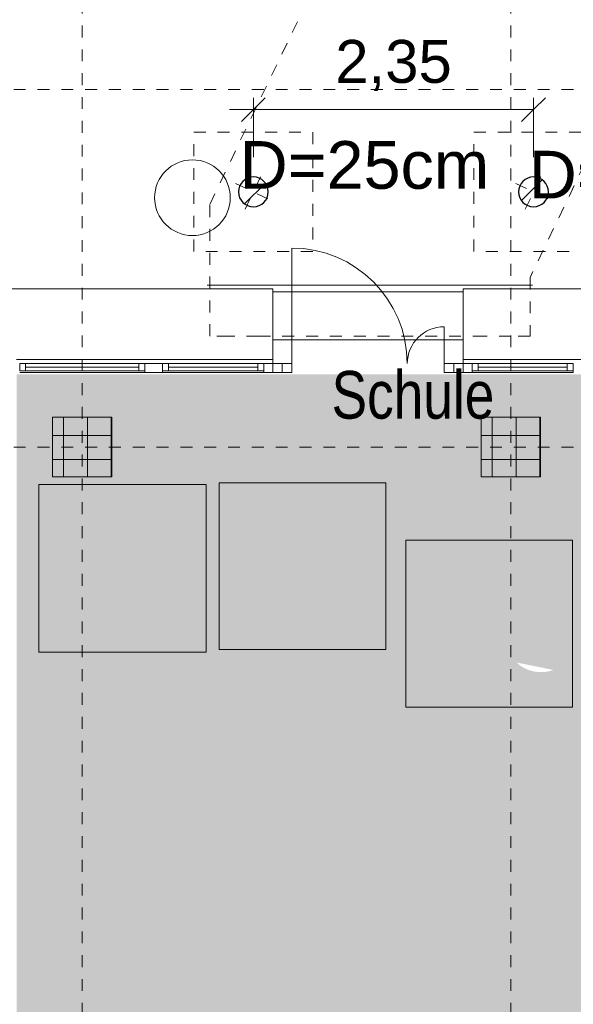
# Model space of a CAD drawing. Header units: metres. Extents: x -54 to 119, y -77 to 33.
# Tile 108 of 136: x 28.63 to 33.28, y 16.63 to 24.89. Entities that reach past the tile are written whole.
import ezdxf

# ---------------------------------------------------------------- set-up
doc = ezdxf.new("R2010")
doc.units = ezdxf.units.M
for name, pattern in [('_Strichpunkt - Mittel_', [0.007, 0.003, -0.002, 0, -0.002]), ('Rasterlinie', [0.019, 0.01, -0.003, 0.003, -0.003]), ('Verdeckt', [0.003, 0.002, -0.001]), ('Verdeckt_2_', [0.007143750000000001, 0.0047625, -0.00238125])]:
    doc.linetypes.add(name, pattern=pattern)
for name, color, linetype, lineweight in [('A_Allgemeine Beschriftungen', 7, 'Continuous', 9), ('A_Bemassung', 7, 'Continuous', 9), ('A_Bemassung-200', 7, 'Continuous', 9), ('A_Detailelemente', 7, 'Continuous', 9), ('A_Fassadenelemente', 7, 'Continuous', 9), ('A_Fassadenpfosten', 7, 'Continuous', 9), ('A_Fenster', 7, 'Continuous', 9), ('A_Geschossdecken', 7, 'Continuous', 9), ('A_Importierte Elemente in Familien', 7, 'Continuous', 9), ('A_Linien_Feine Linien', 7, 'Continuous', 9), ('A_Notizen', 7, 'Continuous', 9), ('A_Raster', 7, 'Continuous', 9), ('A_Tragwerksstützen', 7, 'Continuous', 9), ('A_Türen', 7, 'Continuous', 9), ('Tragwerksstützenbeschriftungen', 7, 'Continuous', 9)]:
    doc.layers.add(name, color=color, linetype=linetype, lineweight=lineweight)
for name, color, linetype, lineweight, true_color in [('A_Linien', 5, 'Continuous', 9, 0x0000ff), ('A_Linien_Verdeckt', 8, 'Verdeckt', 9, 0x808080), ('Anstieg', 96, 'Continuous', 9, 0x007f00)]:
    doc.layers.add(name, color=color, linetype=linetype, lineweight=lineweight, true_color=true_color)
doc.styles.add('Arial_1', font='arial.ttf', dxfattribs={"height": 0.36})
doc.styles.add('Arial_2', font='arial.ttf', dxfattribs={"height": 0.3999999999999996})
doc.styles.add('Arial_4', font='arial.ttf', dxfattribs={"width": 0.8, "height": 0.4})
doc.dimstyles.new('2_0mm_Arial', dxfattribs={"dimscale": 0.3048, "dimtxt": 0.3672933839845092, "dimasz": 0.6561679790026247, "dimexe": 0.3280839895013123, "dimexo": 0.0625, "dimgap": 0.3280839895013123, "dimtad": 1, "dimrnd": 0.005, "dimzin": 0, "dimdsep": 46, "dimtxsty": 'Arial_1', "dimblk1": 'OBLIQUE', "dimblk2": 'OBLIQUE', "dimsah": 1, "dimcen": 0.09, "dimdle": 0.6561679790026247, "dimadec": 0, "dimazin": 0, "dimtfac": 1, "dimtdec": 4, "dimtix": 1, "dimtmove": 0, "dimatfit": 3, "dimfxl": 1.312335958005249, "dimfxlon": 1, "dimtvp": 1, "dimtolj": 1, "dimtzin": 0, "dimarcsym": 2})
pattern_1 = [(45, (-0.072, -0.072), (-0.2870853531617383, 0.2870853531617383), [0.203, -0.203]), (45, (0.287, 0), (-0.2870853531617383, 0.2870853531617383), [])]
pattern_2 = [(0, (0, 0), (0, 0.2), []), (90, (0, 0), (-0.2, 0), [])]

# ---------------------------------------------------------------- blocks, each defined once
blk = doc.blocks.new('DIMBLOCK1-BS_Übersicht_EG_BRANDSCHUTZ')
at = {"layer": 'A_Bemassung-200', "lineweight": 5}
for p, q in [((30.59352081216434, 24.13428270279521), (30.69352081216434, 24.23428270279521)), ((30.59352081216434, 23.73428270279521), (30.59352081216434, 24.23428270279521)), ((32.94598340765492, 24.13428270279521), (33.04598340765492, 24.23428270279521)), ((32.94598340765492, 23.73428270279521), (32.94598340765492, 24.23428270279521)), ((30.39352081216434, 24.13428270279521), (32.94598340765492, 24.13428270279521)), ((30.59352081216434, 24.13428270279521), (30.49352081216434, 24.03428270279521)), ((30.59352081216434, 24.13428270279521), (30.59352081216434, 23.73428270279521)), ((32.94598340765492, 24.13428270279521), (32.84598340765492, 24.03428270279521)), ((32.94598340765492, 24.13428270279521), (32.94598340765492, 23.73428270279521))]:
    blk.add_line(p, q, dxfattribs=at)
at = {"layer": 'A_Bemassung-200', "color": 0, "lineweight": 5, "insert": (31.28127879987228, 24.71859738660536), "char_height": 0.36, "width": 1.172335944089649, "attachment_point": 1, "line_spacing_factor": 0.9417779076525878, "style": 'Arial_1'}
blk.add_mtext('2,35', dxfattribs=at)
blk = doc.blocks.new('_Oblique')
at = {"color": 0, "linetype": 'ByBlock', "lineweight": -2}
blk.add_line((-0.5, -0.5), (0.5, 0.5), dxfattribs=at)
blk = doc.blocks.new('GSH_Fassade_Tuer_2flg - A_SL_Glass_Blau-6361813-BS_Übersicht_EG_BRANDSCHUTZ')
at = {"layer": 'A_Türen'}
for p, q in [((-0.6400000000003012, 0.0600000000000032), (-0.720000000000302, 0.0600000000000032)), ((-0.720000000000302, 0.0600000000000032), (-0.720000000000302, -0.014999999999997)), ((-0.6400000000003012, -0.014999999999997), (-0.6400000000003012, 0.0600000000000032)), ((0.7200000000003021, 0.0600000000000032), (0.640000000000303, 0.0600000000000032)), ((0.640000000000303, 0.0600000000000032), (0.640000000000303, -0.014999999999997)), ((0.7200000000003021, -0.014999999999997), (0.7200000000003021, 0.0600000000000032)), ((-0.720000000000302, -0.014999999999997), (-0.6400000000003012, -0.014999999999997)), ((-0.6400000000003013, -0.0149999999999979), (-0.6400000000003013, -0.3247563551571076)), ((0.640000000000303, -0.014999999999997), (0.7200000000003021, -0.014999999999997)), ((0.6400000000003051, -0.0150000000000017), (0.6400000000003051, -0.9847563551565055))]:
    blk.add_line(p, q, dxfattribs=at)
for centre, radius, start, end in [((-0.6400000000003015, -0.0149999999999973), 0.3097563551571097, 269.9999999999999, 359.9999999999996), ((0.6400000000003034, -0.0149999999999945), 0.9697563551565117, 180.0000000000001, 269.9999999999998)]:
    blk.add_arc(centre, radius, start, end, dxfattribs=at)
blk = doc.blocks.new('GSH_Fassade_Fenster_1flg - GSH_Fassade_Fenster_1flg-6000034-BS_Übersicht_EG_BRANDSCHUTZ')
at = {"layer": 'A_Fassadenelemente'}
for p, q in [((-0.3749999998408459, 0.0450000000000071), (-0.4249999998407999, 0.0450000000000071)), ((-0.4249999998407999, 0.0450000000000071), (-0.4249999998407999, -0.0150000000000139)), ((-0.3749999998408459, -0.0150000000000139), (-0.3749999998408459, 0.0450000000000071)), ((-0.3749999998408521, 0.0449999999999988), (0.3749999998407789, 0.0450000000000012)), ((0.3749999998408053, 0.0149999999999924), (-0.3749999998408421, 0.0149999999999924)), ((0.4249999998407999, 0.0450000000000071), (0.3749999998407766, 0.0450000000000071)), ((0.3749999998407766, 0.0450000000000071), (0.3749999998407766, -0.0150000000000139)), ((0.4249999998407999, -0.0150000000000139), (0.4249999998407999, 0.0450000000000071)), ((-0.4249999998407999, -0.0150000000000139), (-0.3749999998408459, -0.0150000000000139)), ((0.3749999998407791, -0.0149999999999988), (-0.3749999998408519, -0.0150000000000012)), ((0.3749999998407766, -0.0150000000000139), (0.4249999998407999, -0.0150000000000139))]:
    blk.add_line(p, q, dxfattribs=at)
blk = doc.blocks.new('GSH_Fassade_Fenster_1flg - GSH_Fassade_Fenster_1flg-6000035-BS_Übersicht_EG_BRANDSCHUTZ')
at = {"layer": 'A_Fassadenelemente'}
for p, q in [((-0.374499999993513, 0.0450000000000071), (-0.424499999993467, 0.0450000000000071)), ((-0.424499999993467, 0.0450000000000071), (-0.424499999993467, -0.0150000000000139)), ((-0.374499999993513, -0.0150000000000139), (-0.374499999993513, 0.0450000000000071)), ((-0.3744999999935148, 0.0449999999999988), (0.3744999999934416, 0.0450000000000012)), ((0.374499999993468, 0.0149999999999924), (-0.3744999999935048, 0.0149999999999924)), ((0.424499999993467, 0.0450000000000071), (0.3744999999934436, 0.0450000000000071)), ((0.3744999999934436, 0.0450000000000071), (0.3744999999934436, -0.0150000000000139)), ((0.424499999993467, -0.0150000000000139), (0.424499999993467, 0.0450000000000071)), ((-0.424499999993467, -0.0150000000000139), (-0.374499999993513, -0.0150000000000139)), ((0.3744999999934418, -0.0149999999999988), (-0.3744999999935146, -0.0150000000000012)), ((0.3744999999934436, -0.0150000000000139), (0.424499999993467, -0.0150000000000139))]:
    blk.add_line(p, q, dxfattribs=at)
blk = doc.blocks.new('Pfosten rechteckig - 90x75-5699181-BS_Übersicht_EG_BRANDSCHUTZ')
at = {"layer": 'A_Fassadenpfosten'}
for p in [(32.43100751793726, 21.9280384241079), (33.28000751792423, 21.94303842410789)]:
    blk.add_line(p, (33.28000751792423, 21.9280384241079), dxfattribs=at)
blk = doc.blocks.new('Pfosten rechteckig - 75x75_Links-5517031-BS_Übersicht_EG_BRANDSCHUTZ')
at = {"layer": 'A_Fassadenpfosten'}
for p, q in [((-0.0749999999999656, 0.0150000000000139), (0, 0.0150000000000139)), ((-0.0749999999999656, -0.0599999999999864), (-0.0749999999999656, 0.0150000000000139)), ((0, 0.0150000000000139), (0, -0.0599999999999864)), ((0, -0.0599999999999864), (-0.0749999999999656, -0.0599999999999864))]:
    blk.add_line(p, q, dxfattribs=at)
blk = doc.blocks.new('GSH_Fassade_Fenster_1flg - GSH_Fassade_Fenster_1flg-5999971-BS_Übersicht_EG_BRANDSCHUTZ')
at = {"layer": 'A_Fassadenelemente'}
for p, q in [((-0.4750000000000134, 0.0450000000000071), (-0.525000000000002, 0.0450000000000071)), ((-0.525000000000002, 0.0450000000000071), (-0.525000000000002, -0.0149999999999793)), ((-0.4750000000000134, -0.0149999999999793), (-0.4750000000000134, 0.0450000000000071)), ((-0.475000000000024, 0.0449999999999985), (0.4749999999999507, 0.0450000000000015)), ((0.4749999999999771, 0.0149999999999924), (-0.475000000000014, 0.0149999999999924)), ((0.525000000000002, 0.0450000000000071), (0.4749999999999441, 0.0450000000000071)), ((0.4749999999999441, 0.0450000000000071), (0.4749999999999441, -0.0149999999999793)), ((0.525000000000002, -0.0149999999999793), (0.525000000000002, 0.0450000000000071)), ((-0.525000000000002, -0.0149999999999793), (-0.4750000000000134, -0.0149999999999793)), ((0.4749999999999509, -0.0149999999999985), (-0.4750000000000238, -0.0150000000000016)), ((0.4749999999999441, -0.0149999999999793), (0.525000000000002, -0.0149999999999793))]:
    blk.add_line(p, q, dxfattribs=at)
blk = doc.blocks.new('Pfosten rechteckig - 150x75-5693261-BS_Übersicht_EG_BRANDSCHUTZ')
at = {"layer": 'A_Fassadenpfosten'}
for p, q in [((-0.0749999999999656, 0.0150000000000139), (0.0749999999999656, 0.0150000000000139)), ((-0.0749999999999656, -0.0599999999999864), (-0.0749999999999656, 0.0150000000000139)), ((0.0749999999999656, 0.0150000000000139), (0.0749999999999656, -0.0599999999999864)), ((0.0749999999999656, -0.0599999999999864), (-0.0749999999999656, -0.0599999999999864))]:
    blk.add_line(p, q, dxfattribs=at)
blk = doc.blocks.new('Pfosten rechteckig - 90x75-5699220-BS_Übersicht_EG_BRANDSCHUTZ')
at = {"layer": 'A_Fassadenpfosten'}
blk.add_line((29.83100751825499, 21.92803842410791), (30.68100751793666, 21.92803842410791), dxfattribs=at)
blk = doc.blocks.new('Pfosten rechteckig - 90x75-5699221-BS_Übersicht_EG_BRANDSCHUTZ')
at = {"layer": 'A_Fassadenpfosten'}
blk.add_line((28.63100751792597, 21.9280384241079), (29.68100751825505, 21.92803842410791), dxfattribs=at)
blk = doc.blocks.new('Pfosten rechteckig - 75x75_Recht-5517030-BS_Übersicht_EG_BRANDSCHUTZ')
at = {"layer": 'A_Fassadenpfosten'}
for p, q in [((0, 0.0150000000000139), (-0.0749999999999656, 0.0150000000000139)), ((-0.0749999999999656, 0.0150000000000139), (-0.0749999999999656, -0.0599999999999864)), ((0, -0.0599999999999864), (0, 0.0150000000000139)), ((-0.0749999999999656, -0.0599999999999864), (0, -0.0599999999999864))]:
    blk.add_line(p, q, dxfattribs=at)
blk = doc.blocks.new('Pfosten rechteckig - 75x80-5700206-BS_Übersicht_EG_BRANDSCHUTZ')
at = {"layer": 'A_Fassadenpfosten'}
for p, q in [((-0.0799999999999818, 0.0150000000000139), (0, 0.0150000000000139)), ((0, 0.0150000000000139), (0, -0.0599999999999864)), ((0, -0.0599999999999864), (-0.0799999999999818, -0.0599999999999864))]:
    blk.add_line(p, q, dxfattribs=at)
blk = doc.blocks.new('Pfosten rechteckig - 75x80-5700207-BS_Übersicht_EG_BRANDSCHUTZ')
at = {"layer": 'A_Fassadenpfosten'}
for p, q in [((0, 0.0150000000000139), (-0.0799999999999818, 0.0150000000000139)), ((0, -0.0599999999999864), (0, 0.0150000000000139)), ((-0.0799999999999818, -0.0599999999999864), (0, -0.0599999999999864))]:
    blk.add_line(p, q, dxfattribs=at)
blk = doc.blocks.new('Fensterbank1 - Fensterbank-6073046-BS_Übersicht_EG_BRANDSCHUTZ')
at = {"layer": 'A_Fenster'}
for p, q in [((30.7560075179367, 22.63101342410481), (28.55600751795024, 22.63101342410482)), ((30.75600751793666, 22.63101342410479), (30.75600751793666, 22.62662277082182)), ((30.75600751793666, 22.62662277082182), (30.75600751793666, 22.03794425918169)), ((48.83100751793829, 22.6310134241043), (32.3560075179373, 22.63101342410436)), ((32.35600751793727, 22.62662277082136), (32.35600751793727, 22.63101342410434)), ((32.35600751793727, 22.03794425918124), (32.35600751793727, 22.62662277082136)), ((28.60563735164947, 22.03794425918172), (30.75600751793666, 22.0379442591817)), ((30.75600751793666, 22.0379442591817), (30.75600751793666, 22.00303842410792)), ((32.35600751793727, 22.00303842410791), (32.35600751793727, 22.03794425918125)), ((32.35600751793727, 22.03794425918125), (48.83100751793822, 22.0379442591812))]:
    blk.add_line(p, q, dxfattribs=at)
blk = doc.blocks.new('Brandmelder DIN ISO 23601 - Brandmelder-7036843-BS_Übersicht_EG_BRANDSCHUTZ')
at = {"layer": 'A_Importierte Elemente in Familien'}
h = blk.add_hatch(color=256, dxfattribs=at)
edge = h.paths.add_edge_path(flags=0)
edge.add_line((-0.0024679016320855, 0.0027128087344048), (-0.0024679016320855, 0.0012389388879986))
edge.add_line((-0.0024679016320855, 0.0012389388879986), (-0.0020272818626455, 0.0012389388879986))
edge.add_line((-0.0020272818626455, 0.0012389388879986), (-0.0020272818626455, -0.0011206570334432))
edge.add_line((-0.0021558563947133, -0.0011206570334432), (-0.0020272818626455, -0.0011206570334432))
edge.add_line((-0.0021558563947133, -0.0011206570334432), (-0.0021558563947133, -0.0003035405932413))
edge.add_line((-0.0021558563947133, -0.0003035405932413), (-0.0022102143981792, -0.000112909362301))
edge.add_arc((-0.0024469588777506, -0.0001966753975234), 0.0002511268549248, 19.48503514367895, 160.6502538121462)
edge.add_line((-0.0026839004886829, -0.0001134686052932), (-0.0026839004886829, -0.0013732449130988))
edge.add_line((-0.0026839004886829, -0.0013732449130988), (-0.002075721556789, -0.0025397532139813))
edge.add_line((-0.002075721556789, -0.0026721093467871), (-0.002075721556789, -0.0025397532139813))
edge.add_line((-0.002075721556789, -0.0026721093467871), (-0.0002212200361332, -0.0026721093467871))
edge.add_line((-0.0002212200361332, -0.0026721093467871), (-0.0002212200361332, -0.0033411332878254))
edge.add_line((-0.0002212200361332, -0.0033411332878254), (-0.0033411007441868, -0.0033411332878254))
edge.add_line((-0.0033411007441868, -0.0033411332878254), (-0.0033411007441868, 0.0033411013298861))
edge.add_line((-0.0033411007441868, 0.0033411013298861), (-0.0009763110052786, 0.0033411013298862))
edge.add_line((-0.0009763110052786, 0.0033411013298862), (-0.0009763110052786, 0.0027128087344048))
edge.add_line((-0.0009763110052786, 0.0027128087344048), (-0.0024679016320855, 0.0027128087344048))
h = blk.add_hatch(color=256, dxfattribs=at)
edge = h.paths.add_edge_path(flags=0)
edge.add_line((-0.0004104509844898, -0.0002696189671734), (-0.0003859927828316, -0.0002317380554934))
edge.add_line((-0.0004190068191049, -0.0002847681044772), (-0.0004104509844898, -0.0002696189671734))
edge = h.paths.add_edge_path(flags=0)
edge.add_line((-0.0008851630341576, -4.0990378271e-06), (-0.0008851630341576, 7.1296048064e-06))
edge.add_line((-0.0009633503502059, -4.0990378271e-06), (-0.0008851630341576, -4.0990378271e-06))
edge = h.paths.add_edge_path(flags=0)
edge.add_line((-0.0014410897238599, 0.0001774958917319), (-0.0014410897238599, 0.0002505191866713))
edge.add_line((-0.0015430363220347, 0.0001774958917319), (-0.0014410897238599, 0.0001774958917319))
edge = h.paths.add_edge_path(flags=0)
edge.add_line((0.0020212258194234, 0.0019614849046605), (0.0009645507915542, 0.0016336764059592))
edge.add_line((0.0009645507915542, 0.0016336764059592), (0.0011403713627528, 0.0005473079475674))
edge.add_line((0.0011403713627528, 0.0005473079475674), (0.0005895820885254, -0.0008552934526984))
edge.add_line((0.0005895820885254, -0.0008552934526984), (0.0011364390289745, -0.0016239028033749))
edge.add_line((0.0011364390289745, -0.0016239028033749), (0.0011364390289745, -0.0033411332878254))
edge.add_line((0.0011364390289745, -0.0033411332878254), (-0.0002212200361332, -0.0033411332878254))
edge.add_line((-0.0002212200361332, -0.0033411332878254), (-0.0002212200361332, -0.0022875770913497))
edge.add_arc((-0.0004260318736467, -0.0018687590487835), 0.0004662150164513, 296.0597167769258, 351.2581299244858)
edge.add_line((3.47671630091e-05, -0.0019396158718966), (3.47671630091e-05, -0.0002322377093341))
edge.add_arc((-0.0001757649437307, -0.0003601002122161), 0.0002463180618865, 31.27157321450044, 148.5923489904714)
edge.add_line((-0.0004313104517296, -0.0002847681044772), (-0.0004190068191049, -0.0002847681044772))
edge.add_line((-0.0004313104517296, -0.0002847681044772), (-0.0004313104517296, -1.72525404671e-05))
edge.add_arc((-0.0006610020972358, -5.65361503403e-05), 0.0002330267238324, 9.705258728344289, 164.1444958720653)
edge.add_line((-0.0009633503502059, -4.0990378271e-06), (-0.0009633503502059, 0.0001935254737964))
edge.add_arc((-0.0012135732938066, 0.0001268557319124), 0.0002589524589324, 14.91936452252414, 151.4743111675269)
edge.add_line((-0.0015430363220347, 0.0001774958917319), (-0.0015430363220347, 0.0012389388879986))
edge.add_line((-0.0015430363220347, 0.0012389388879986), (-0.0009763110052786, 0.0012389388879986))
edge.add_line((-0.0009763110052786, 0.0012389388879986), (-0.0009763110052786, 0.0033411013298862))
edge.add_line((-0.0009763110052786, 0.0033411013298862), (0.0020212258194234, 0.0033411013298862))
edge.add_line((0.0020212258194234, 0.0033411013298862), (0.0020212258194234, 0.0019614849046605))
h = blk.add_hatch(color=256, dxfattribs=at)
edge = h.paths.add_edge_path(flags=0)
edge.add_line((0.0033410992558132, 0.0033411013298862), (0.0033410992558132, -0.0033411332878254))
edge.add_line((0.0033410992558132, -0.0033411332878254), (0.0011364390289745, -0.0033411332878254))
edge.add_line((0.0011364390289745, -0.0033411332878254), (0.0011364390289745, -0.0016239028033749))
edge.add_arc((0.0022459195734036, -0.0015407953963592), 0.0011125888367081, 184.2838313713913, 228.6293256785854)
edge.add_arc((0.0024329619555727, -0.0010788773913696), 0.0015914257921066, 234.5778982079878, 279.8555089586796)
edge.add_line((0.0027053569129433, -0.0026468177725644), (0.0027053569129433, -0.0019411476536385))
edge.add_line((0.0027053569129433, -0.0019411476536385), (0.0026944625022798, -0.0015783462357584))
edge.add_line((0.0026944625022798, -0.0015783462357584), (0.0027053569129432, -0.0012261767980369))
edge.add_line((0.0027053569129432, -0.0012261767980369), (0.0027053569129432, -0.0005055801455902))
edge.add_line((0.0027053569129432, -0.0005055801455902), (0.0027025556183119, -0.0001150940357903))
edge.add_line((0.0027025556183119, -0.0001150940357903), (0.0027053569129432, 0.0002291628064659))
edge.add_line((0.0027053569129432, 0.0002291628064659), (0.0027053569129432, 0.0009512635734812))
edge.add_arc((0.0034909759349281, 0.0023077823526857), 0.0015675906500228, 224.4196320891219, 239.9230017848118, ccw=False)
edge.add_arc((0.0033123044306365, 0.0021064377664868), 0.0012991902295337, 186.4059159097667, 223.5925616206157, ccw=False)
edge.add_line((0.0020212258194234, 0.0019614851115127), (0.0020212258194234, 0.0033411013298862))
edge.add_line((0.0020212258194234, 0.0033411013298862), (0.0033410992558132, 0.0033411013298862))
h = blk.add_hatch(color=256, dxfattribs=at)
edge = h.paths.add_edge_path(flags=0)
edge.add_line((-0.0022548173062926, 0.0019758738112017), (-0.0021359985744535, 0.0019758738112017))
edge.add_line((-0.0022548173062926, 0.0019758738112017), (-0.0022548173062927, 0.0025168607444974))
edge.add_line((-0.0022548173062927, 0.0025168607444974), (-0.0011893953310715, 0.0025168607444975))
edge.add_line((-0.0011893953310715, 0.0025168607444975), (-0.0011893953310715, 0.0019758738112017))
edge.add_line((-0.0013112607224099, 0.0019758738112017), (-0.0011893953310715, 0.0019758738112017))
edge.add_arc((-0.0017236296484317, 0.0019813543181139), 0.0004124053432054, 359.2385667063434, 540.7614332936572)
h = blk.add_hatch(color=256, dxfattribs=at)
edge = h.paths.add_edge_path(flags=0)
edge.add_arc((-0.0017236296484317, 0.0019813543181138), 0.0004124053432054, 180.7614332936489, 359.238566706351)
edge.add_line((-0.0011893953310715, 0.0019758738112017), (-0.0013112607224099, 0.0019758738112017))
edge.add_line((-0.0011893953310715, 0.0019758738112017), (-0.0011893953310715, 0.001434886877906))
edge.add_line((-0.0011893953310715, 0.001434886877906), (-0.0014280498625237, 0.001434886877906))
edge.add_line((-0.0014280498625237, 0.001434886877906), (-0.0014280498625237, 0.0012389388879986))
edge.add_line((-0.0015430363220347, 0.0012389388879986), (-0.0014280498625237, 0.0012389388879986))
edge.add_arc((-0.0017851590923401, 0.0012449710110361), 0.0002421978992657, 358.5728574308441, 541.4271425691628)
edge.add_line((-0.0020886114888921, 0.0012389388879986), (-0.0020272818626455, 0.0012389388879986))
edge.add_line((-0.0020886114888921, 0.0012389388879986), (-0.0020886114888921, 0.001434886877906))
edge.add_line((-0.0020886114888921, 0.001434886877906), (-0.0022548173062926, 0.001434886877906))
edge.add_line((-0.0022548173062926, 0.001434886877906), (-0.0022548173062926, 0.0019758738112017))
edge.add_line((-0.0022548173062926, 0.0019758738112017), (-0.0021359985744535, 0.0019758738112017))
h = blk.add_hatch(color=256, dxfattribs=at)
edge = h.paths.add_edge_path(flags=0)
edge.add_arc((0.0033277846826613, 0.0014823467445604), 0.0013992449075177, 159.8611230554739, 243.5874614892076)
edge.add_line((0.0027053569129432, 0.0002291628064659), (0.0027025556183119, -0.0001150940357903))
edge.add_arc((0.003711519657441, 0.0015930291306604), 0.0019838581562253, 205.7146269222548, 239.4302581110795, ccw=False)
edge.add_arc((-0.0010086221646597, -0.0002391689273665), 0.0030894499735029, 18.32656048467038, 31.17235520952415)
edge.add_arc((0.001044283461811, 0.0008715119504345), 0.0007663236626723, 39.59896584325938, 95.9721871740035)
edge.add_line((0.0009645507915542, 0.0016336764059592), (0.0020212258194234, 0.0019614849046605))
h = blk.add_hatch(color=256, dxfattribs=at)
edge = h.paths.add_edge_path(flags=0)
edge.add_arc((0.0026823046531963, 0.0011928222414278), 0.0013954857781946, 189.6059068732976, 216.7551333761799)
edge.add_arc((0.0024465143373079, 0.0008750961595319), 0.0010227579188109, 210.3855511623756, 284.4978676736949)
edge.add_line((0.0027025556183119, -0.0001150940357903), (0.0027053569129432, -0.0005055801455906))
edge.add_arc((0.0032189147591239, 0.0021986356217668), 0.0027525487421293, 242.9553600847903, 259.2470052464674, ccw=False)
edge.add_arc((0.0029666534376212, 0.001607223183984), 0.0021115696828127, 210.1294976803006, 241.75515556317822, ccw=False)
edge.add_line((0.0011403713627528, 0.0005473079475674), (0.0009645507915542, 0.0016336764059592))
edge.add_arc((0.0001178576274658, 0.000780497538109), 0.001201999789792, 8.586404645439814, 45.21860566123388, ccw=False)
h = blk.add_hatch(color=256, dxfattribs=at)
edge = h.paths.add_edge_path(flags=0)
edge.add_line((0.0027053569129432, -0.0012261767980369), (0.0026944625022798, -0.0015783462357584))
edge.add_arc((0.0028793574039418, -0.0001194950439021), 0.0014705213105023, 242.0142221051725, 262.77683994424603, ccw=False)
edge.add_arc((0.0033898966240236, 0.0005059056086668), 0.0022678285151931, 220.2675334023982, 238.0351821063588, ccw=False)
edge.add_arc((0.0010706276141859, -0.0014587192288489), 0.0007717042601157, 40.26753340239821, 128.5615330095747)
edge.add_line((0.0005895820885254, -0.0008552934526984), (0.0011403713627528, 0.0005473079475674))
edge.add_arc((0.0028440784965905, 0.0004649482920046), 0.0016968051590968, 177.2323940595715, 265.3105741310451)
h = blk.add_hatch(color=256, dxfattribs=at)
edge = h.paths.add_edge_path(flags=0)
edge.add_arc((0.0020958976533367, -0.0008907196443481), 0.0009116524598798, 214.9220074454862, 311.0389025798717)
edge.add_line((0.0026944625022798, -0.0015783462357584), (0.0027053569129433, -0.0019411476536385))
edge.add_arc((0.0021798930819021, -0.0004912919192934), 0.0015400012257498, 227.346186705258, 289.9217778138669, ccw=False)
edge.add_line((0.0011364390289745, -0.0016239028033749), (0.0005895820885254, -0.0008552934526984))
edge.add_arc((0.0005011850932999, -0.0017709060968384), 0.0009198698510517, 22.924189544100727, 84.48552141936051, ccw=False)
at = {"layer": 'A_Allgemeine Beschriftungen'}
for p, q in [((-0.0035, -0.0035), (-0.0035, 0.0035)), ((-0.0035, 0.0035), (0.0035, 0.0035)), ((0.0035, 0.0035), (0.0035, -0.0035)), ((0.0035, -0.0035), (-0.0035, -0.0035))]:
    blk.add_line(p, q, dxfattribs=at)
at = {"layer": 'A_Importierte Elemente in Familien', "flags": 128}
for points in [[(0.0034999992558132, 0.0035000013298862), (0.0017499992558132, 0.0035000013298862), (-7.441868e-10, 0.0035000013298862), (-0.0017500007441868, 0.0035000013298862), (-0.0035000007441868, 0.0035000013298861)], [(-0.0035000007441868, 0.0035000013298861), (-0.0035000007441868, 0.0017500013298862), (-0.0035000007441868, 1.3298862e-09), (-0.0035000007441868, -0.0017499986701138), (-0.0035000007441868, -0.0034999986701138)], [(0.0034999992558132, 0.0035000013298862), (0.0017499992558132, 0.0035000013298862), (-7.441868e-10, 0.0035000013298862), (-0.0017500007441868, 0.0035000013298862), (-0.0035000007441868, 0.0035000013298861)], [(-0.0035000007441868, 0.0035000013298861), (-0.0035000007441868, 0.0017500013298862), (-0.0035000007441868, 1.3298862e-09), (-0.0035000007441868, -0.0017499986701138), (-0.0035000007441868, -0.0034999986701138)], [(0.0034999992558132, -0.0034999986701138), (0.0034999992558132, -0.0017499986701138), (0.0034999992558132, 1.3298862e-09), (0.0034999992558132, 0.0017500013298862), (0.0034999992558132, 0.0035000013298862)], [(0.0034999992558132, -0.0034999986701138), (0.0034999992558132, -0.0017499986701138), (0.0034999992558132, 1.3298862e-09), (0.0034999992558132, 0.0017500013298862), (0.0034999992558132, 0.0035000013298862)], [(-0.0035000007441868, -0.0034999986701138), (-0.0017500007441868, -0.0034999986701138), (-7.441868e-10, -0.0034999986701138), (0.0017499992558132, -0.0034999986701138), (0.0034999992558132, -0.0034999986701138)], [(-0.0035000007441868, -0.0034999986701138), (-0.0017500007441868, -0.0034999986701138), (-7.441868e-10, -0.0034999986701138), (0.0017499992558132, -0.0034999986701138), (0.0034999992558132, -0.0034999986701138)]]:
    blk.add_lwpolyline(points, dxfattribs=at)
blk = doc.blocks.new('Sammelstelle_Symbol - Sammelstelle_Symbol-7037390-BS_Übersicht_EG_BRANDSCHUTZ')
at = {"layer": 'A_Importierte Elemente in Familien'}
h = blk.add_hatch(color=256, dxfattribs=at)
edge = h.paths.add_edge_path(flags=0)
edge.add_line((-0.002012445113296, 0.0029498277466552), (-0.002012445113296, -0.0012225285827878))
edge.add_arc((-0.0019675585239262, -0.002027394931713), 0.0008061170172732, 93.19202166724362, 177.1169329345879)
edge.add_line((-0.0027726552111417, -0.0019868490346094), (-0.0033780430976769, -0.0019868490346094))
edge.add_line((-0.0033780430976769, -0.0019868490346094), (-0.0033780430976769, 0.0033037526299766))
edge.add_line((-0.0033780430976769, 0.0033037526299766), (0.0033343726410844, 0.0033037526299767))
edge.add_line((0.0033343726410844, 0.0033037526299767), (0.0033343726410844, -0.0034086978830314))
edge.add_line((0.0033343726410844, -0.0034086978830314), (0.0016408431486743, -0.0034086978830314))
edge.add_line((0.0016408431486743, -0.0032646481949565), (0.0016408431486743, -0.0034086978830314))
edge.add_line((0.0016408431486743, -0.0032646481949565), (0.002035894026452, -0.0028697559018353))
edge.add_line((0.002035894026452, -0.0028697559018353), (0.002035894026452, 0.0029498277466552))
edge.add_line((0.002035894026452, 0.0029498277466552), (-0.002012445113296, 0.0029498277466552))
h = blk.add_hatch(color=256, dxfattribs=at)
edge = h.paths.add_edge_path(flags=0)
edge.add_arc((0.0005820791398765, 0.0018953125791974), 0.000473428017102, 8.524e-13, 180.0000000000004)
edge.add_line((0.0001086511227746, 0.0018953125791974), (0.0010555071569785, 0.0018953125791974))
h = blk.add_hatch(color=256, dxfattribs=at)
edge = h.paths.add_edge_path(flags=0)
edge.add_arc((0.0005820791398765, 0.0018953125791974), 0.000473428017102, 180.0000000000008, 360.0000000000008)
edge.add_line((0.0010555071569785, 0.0018953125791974), (0.0001086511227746, 0.0018953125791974))
h = blk.add_hatch(color=256, dxfattribs=at)
edge = h.paths.add_edge_path(flags=0)
edge.add_line((0.0008119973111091, 0.0011807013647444), (0.0013063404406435, 0.0005360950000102))
edge.add_arc((0.0015853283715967, 0.0007500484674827), 0.0003515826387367, 217.4842912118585, 270.0000000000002)
edge.add_line((0.0015853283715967, 0.000398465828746), (0.002035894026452, 0.000398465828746))
edge.add_line((0.002035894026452, 0.000398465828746), (0.002035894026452, -3.84700853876e-05))
edge.add_line((0.002035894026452, -3.84700853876e-05), (0.0013312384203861, -3.84700853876e-05))
edge.add_arc((0.0013312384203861, 0.0003131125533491), 0.0003515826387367, 217.4842912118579, 270.00000000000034, ccw=False)
edge.add_line((0.0010522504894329, 9.91590858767e-05), (0.0007647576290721, 0.0004740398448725))
edge.add_line((0.0006455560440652, 0.0004616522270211), (0.0006552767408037, 0.0004766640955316))
edge.add_line((0.0006552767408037, 0.0004766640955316), (0.0006684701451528, 0.0004887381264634))
edge.add_line((0.0006684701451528, 0.0004887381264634), (0.0006842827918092, 0.0004970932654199))
edge.add_line((0.0006842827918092, 0.0004970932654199), (0.0007016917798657, 0.0005011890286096))
edge.add_line((0.0007016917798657, 0.0005011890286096), (0.0007195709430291, 0.0005007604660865))
edge.add_line((0.0007195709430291, 0.0005007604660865), (0.0007367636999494, 0.0004958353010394))
edge.add_line((0.0007367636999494, 0.0004958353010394), (0.0007521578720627, 0.0004867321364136))
edge.add_line((0.0007521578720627, 0.0004867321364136), (0.0007647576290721, 0.0004740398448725))
edge.add_line((0.0006455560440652, 0.0004616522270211), (0.0002994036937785, -0.000260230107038))
edge.add_line((0.0002994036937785, -0.000260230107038), (0.0014893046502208, -0.0026343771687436))
edge.add_line((0.0014893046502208, -0.0026343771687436), (0.0010399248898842, -0.0026343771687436))
edge.add_arc((0.0010399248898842, -0.0022827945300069), 0.0003515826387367, 207.2950730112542, 270.0000000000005, ccw=False)
edge.add_line((0.0007274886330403, -0.0024440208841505), (-0.000254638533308, -0.0005407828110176))
edge.add_line((-0.0002811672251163, -0.0005462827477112), (-0.0002804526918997, -0.0005427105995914))
edge.add_line((-0.0002804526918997, -0.0005427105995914), (-0.0002788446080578, -0.0005394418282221))
edge.add_line((-0.0002788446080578, -0.0005394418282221), (-0.0002764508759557, -0.0005366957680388))
edge.add_line((-0.0002764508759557, -0.0005366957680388), (-0.0002734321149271, -0.0005346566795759))
edge.add_line((-0.0002734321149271, -0.0005346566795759), (-0.000269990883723, -0.0005334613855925))
edge.add_line((-0.000269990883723, -0.0005334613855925), (-0.0002663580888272, -0.0005331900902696))
edge.add_line((-0.0002663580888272, -0.0005331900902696), (-0.00026277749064, -0.0005338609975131))
edge.add_line((-0.00026277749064, -0.0005338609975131), (-0.0002594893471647, -0.0005354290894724))
edge.add_line((-0.0002594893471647, -0.0005354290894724), (-0.0002567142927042, -0.0005377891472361))
edge.add_line((-0.0002567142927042, -0.0005377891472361), (-0.000254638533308, -0.0005407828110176))
edge.add_line((-0.0002811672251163, -0.0005462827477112), (-0.0003468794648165, -0.001517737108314))
edge.add_arc((-0.0006976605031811, -0.0014940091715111), 0.0003515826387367, 270.00000000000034, 356.13022758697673, ccw=False)
edge.add_line((-0.0006976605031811, -0.0018455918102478), (-0.0025856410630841, -0.0018455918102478))
edge.add_arc((-0.0019391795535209, -0.0020035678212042), 0.0006654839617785, 93.0187191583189, 166.2677388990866, ccw=False)
edge.add_line((-0.0019742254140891, -0.0013390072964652), (-0.001013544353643, -0.0013390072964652))
edge.add_arc((-0.001013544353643, -0.0011983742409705), 0.0001406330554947, 269.9999999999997, 356.1302275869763)
edge.add_line((-0.0008732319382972, -0.0012078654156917), (-0.0008044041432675, -0.0001903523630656))
edge.add_line((-0.0007706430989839, -6.20649216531e-05), (-0.0007936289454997, -0.0001246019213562))
edge.add_line((-0.0007936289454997, -0.0001246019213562), (-0.0008044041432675, -0.0001903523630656))
edge.add_line((-0.0007706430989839, -6.20649216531e-05), (-0.0003720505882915, 0.0007691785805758))
edge.add_line((-0.0004354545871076, 0.0008698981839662), (-0.0004179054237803, 0.0008676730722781))
edge.add_line((-0.0004179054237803, 0.0008676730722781), (-0.0004014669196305, 0.0008611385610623))
edge.add_line((-0.0004014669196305, 0.0008611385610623), (-0.0003871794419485, 0.0008507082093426))
edge.add_line((-0.0003871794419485, 0.0008507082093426), (-0.0003759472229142, 0.000837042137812))
edge.add_line((-0.0003759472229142, 0.000837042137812), (-0.0003684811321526, 0.0008210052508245))
edge.add_line((-0.0003684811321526, 0.0008210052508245), (-0.0003652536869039, 0.0008036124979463))
edge.add_line((-0.0003652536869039, 0.0008036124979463), (-0.0003664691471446, 0.0007859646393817))
edge.add_line((-0.0003664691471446, 0.0007859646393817), (-0.0003720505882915, 0.0007691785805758))
edge.add_line((-0.0004354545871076, 0.0008698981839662), (-0.0007975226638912, 0.0008698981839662))
edge.add_line((-0.0009183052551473, 0.0008013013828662), (-0.0008959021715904, 0.0008297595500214))
edge.add_line((-0.0008959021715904, 0.0008297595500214), (-0.0008669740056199, 0.0008515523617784))
edge.add_line((-0.0008669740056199, 0.0008515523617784), (-0.0008334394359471, 0.0008652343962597))
edge.add_line((-0.0008334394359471, 0.0008652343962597), (-0.0007975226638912, 0.0008698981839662))
edge.add_line((-0.0009183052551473, 0.0008013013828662), (-0.0013066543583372, 0.0001501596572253))
edge.add_arc((-0.0014829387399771, 0.0002839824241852), 0.0002213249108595, 154.0744030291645, 322.79677530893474, ccw=False)
edge.add_line((-0.0016819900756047, 0.0003807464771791), (-0.0012250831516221, 0.0011468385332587))
edge.add_arc((-0.0009231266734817, 0.0009667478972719), 0.0003515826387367, 90.0000000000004, 149.187618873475, ccw=False)
edge.add_line((-0.0009231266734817, 0.0013183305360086), (0.0005330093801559, 0.0013183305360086))
edge.add_arc((0.0005330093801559, 0.0009667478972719), 0.0003515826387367, 37.48429121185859, 90.00000000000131, ccw=False)
h = blk.add_hatch(color=256, dxfattribs=at)
edge = h.paths.add_edge_path(flags=0)
edge.add_line((-0.002012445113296, -0.0019868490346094), (-0.002012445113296, -0.0028521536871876))
edge.add_line((-0.002012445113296, -0.0028521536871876), (-0.0024251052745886, -0.0032646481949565))
edge.add_line((-0.0024251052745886, -0.0032646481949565), (0.0002822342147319, -0.0032646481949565))
edge.add_line((0.0002822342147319, -0.0032646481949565), (0.0006558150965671, -0.002891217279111))
edge.add_arc((0.0009043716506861, -0.0031398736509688), 0.0003515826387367, 90.00000000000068, 134.9884976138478, ccw=False)
edge.add_line((0.0009043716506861, -0.0027882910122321), (0.0013883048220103, -0.0027882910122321))
edge.add_line((0.0013883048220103, -0.0027882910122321), (0.0009117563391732, -0.0032646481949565))
edge.add_line((0.0009117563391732, -0.0032646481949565), (0.0016408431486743, -0.0032646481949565))
edge.add_line((0.0016408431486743, -0.0034086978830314), (0.0016408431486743, -0.0032646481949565))
edge.add_line((0.0016408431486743, -0.0034086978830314), (-0.0033780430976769, -0.0034086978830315))
edge.add_line((-0.0033780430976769, -0.0034086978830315), (-0.0033780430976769, -0.0019868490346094))
edge.add_line((-0.0033780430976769, -0.0019868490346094), (-0.002012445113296, -0.0019868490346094))
at = {"layer": 'A_Importierte Elemente in Familien', "flags": 128}
for points in [[(0.0034939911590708, 0.0034633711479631), (0.0017360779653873, 0.0034633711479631), (-2.18352282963e-05, 0.0034633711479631), (-0.0017797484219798, 0.0034633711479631), (-0.0035376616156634, 0.0034633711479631)], [(-0.0035376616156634, 0.0034633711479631), (-0.0035376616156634, 0.0017054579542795), (-0.0035376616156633, -5.2455239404e-05), (-0.0035376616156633, -0.0018103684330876), (-0.0035376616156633, -0.0035682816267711)], [(0.0034939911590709, -0.0035682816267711), (0.0034939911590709, -0.0018103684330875), (0.0034939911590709, -5.2455239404e-05), (0.0034939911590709, 0.0017054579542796), (0.0034939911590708, 0.0034633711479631)], [(-0.0035376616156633, -0.0035682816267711), (-0.0017797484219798, -0.0035682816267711), (-2.18352282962e-05, -0.0035682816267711), (0.0017360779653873, -0.0035682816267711), (0.0034939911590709, -0.0035682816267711)]]:
    blk.add_lwpolyline(points, dxfattribs=at)
blk = doc.blocks.new('Richtungsangabe rechts - Symbol - Direction Indicator _green_ right DIN ISO 23601 - Symbol_dwg-7037662-BS_Übersicht_EG_BRANDSCHUTZ')
at = {"layer": 'A_Importierte Elemente in Familien'}
h = blk.add_hatch(color=256, dxfattribs=at)
h.paths.add_polyline_path([(0.0031258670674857, 0.0079937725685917), (0.0052238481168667, 0.0058957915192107), (0.0015241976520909, 0.0058957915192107), (0.0015241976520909, 0.0041042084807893), (0.0052238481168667, 0.0041042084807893), (0.0031258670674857, 0.0020062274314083), (0.0054885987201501, 0.0020062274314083), (0.0084823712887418, 0.005), (0.0054885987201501, 0.0079937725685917)], flags=0)
h.paths.add_polyline_path([(0.009773, 0.009773), (0.009773, 0.0002269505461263), (0.000227, 0.0002269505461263), (0.000227, 0.009773)], flags=0)
at = {"layer": 'A_Importierte Elemente in Familien', "flags": 128}
for points in [[(0.01, 0.01), (0.0075, 0.01), (0.005, 0.01), (0.0025, 0.01), (0, 0.01)], [(0, 0.01), (0, 0.0075), (0, 0.005), (0, 0.0025), (0, 0)], [(0.01, 0), (0.01, 0.0025), (0.01, 0.005), (0.01, 0.0075), (0.01, 0.01)], [(0, 0), (0.0025, 0), (0.005, 0), (0.0075, 0), (0.01, 0)]]:
    blk.add_lwpolyline(points, dxfattribs=at)
blk = doc.blocks.new('Richtungsangabe rechts - Symbol - Richtungsangabe rechts - Symbol-7037716-BS_Übersicht_EG_BRANDSCHUTZ')
at = {"extrusion": (0, 0, -1), "xscale": 0.6990391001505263, "yscale": 0.6990391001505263, "zscale": -0.6990391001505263, "rotation": 180}
blk.add_blockref('Richtungsangabe rechts - Symbol - Direction Indicator _green_ right DIN ISO 23601 - Symbol_dwg-7037662-BS_Übersicht_EG_BRANDSCHUTZ', (0.0034853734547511, 0.0034712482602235), dxfattribs=at)
blk = doc.blocks.new('5430_02_GSH_-_ARC_Zentralmodell_rvt-1-BS_Übersicht_EG_BRANDSCHUTZ')
at = {"layer": 'A_Tragwerksstützen'}
h = blk.add_hatch(dxfattribs=at)
h.set_pattern_fill('FP_119', color=256, style=0, pattern_type=2)
h.set_pattern_definition(pattern_1)
h.paths.add_polyline_path([(30.59352081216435, 23.31888924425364), (30.63214793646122, 23.32500717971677), (30.66699396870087, 23.34276211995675), (30.69464793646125, 23.37041608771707), (30.71240287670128, 23.4052621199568), (30.71852081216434, 23.44388924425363), (30.71240287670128, 23.4825163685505), (30.69464793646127, 23.51736240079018), (30.66699396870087, 23.54501636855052), (30.63214793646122, 23.56277130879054), (30.59352081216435, 23.56888924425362), (30.55489368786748, 23.56277130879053), (30.52004765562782, 23.54501636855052), (30.49239368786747, 23.5173624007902), (30.47463874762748, 23.48251636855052), (30.46852081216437, 23.44388924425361), (30.47463874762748, 23.40526211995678), (30.49239368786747, 23.37041608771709), (30.52004765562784, 23.34276211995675), (30.5548936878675, 23.32500717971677)], flags=0)
h = blk.add_hatch(dxfattribs=at)
h.set_pattern_fill('FP_119', color=256, style=0, pattern_type=2)
h.set_pattern_definition(pattern_1)
h.paths.add_polyline_path([(32.94598340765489, 23.31888924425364), (32.98461053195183, 23.32500717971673), (33.01945656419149, 23.34276211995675), (33.04711053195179, 23.37041608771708), (33.06486547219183, 23.4052621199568), (33.07098340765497, 23.4438892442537), (33.06486547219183, 23.48251636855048), (33.04711053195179, 23.5173624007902), (33.01945656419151, 23.54501636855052), (32.98461053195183, 23.56277130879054), (32.94598340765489, 23.56888924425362), (32.90735628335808, 23.56277130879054), (32.87251025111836, 23.54501636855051), (32.8448562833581, 23.5173624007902), (32.82710134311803, 23.48251636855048), (32.82098340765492, 23.44388924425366), (32.82710134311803, 23.40526211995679), (32.8448562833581, 23.37041608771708), (32.87251025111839, 23.34276211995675), (32.90735628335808, 23.32500717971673)], flags=0)
at = {"layer": 'A_Linien', "color": 7, "linetype": 'Verdeckt'}
for p, q in [((30.22674578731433, 23.33884190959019), (33.29269132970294, 29.71340461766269)), ((35.80150470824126, 28.72341504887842), (32.91674578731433, 22.72556662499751)), ((30.22674578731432, 22.23303842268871), (30.22674578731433, 23.33884190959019)), ((32.91674578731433, 22.72556662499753), (32.91674578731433, 22.23303842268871)), ((30.38674578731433, 22.23303842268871), (30.22674578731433, 22.23303842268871)), ((30.63674578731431, 22.23303842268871), (30.38674578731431, 22.23303842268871)), ((30.63674578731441, 22.23303842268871), (32.50674578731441, 22.2330384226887)), ((32.7567457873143, 22.23303842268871), (32.50674578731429, 22.23303842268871)), ((32.91674578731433, 22.2330384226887), (32.75674578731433, 22.2330384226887))]:
    blk.add_line(p, q, dxfattribs=at)
at = {"layer": 'A_Linien', "linetype": '_Strichpunkt - Mittel_'}
for p, q in [((30.5240978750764, 23.29954849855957), (30.67146685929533, 23.60595081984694)), ((32.87656047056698, 23.29954849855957), (33.0239294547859, 23.60595081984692)), ((30.44482556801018, 23.51540654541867), (30.75122788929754, 23.36803756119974)), ((32.79728816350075, 23.51540654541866), (33.10369048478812, 23.36803756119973))]:
    blk.add_line(p, q, dxfattribs=at)
at = {"layer": 'A_Linien', "color": 7}
for p, q in [((28.55600751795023, 22.63101342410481), (30.75600751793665, 22.6310134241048)), ((30.75600751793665, 22.6310134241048), (30.75600751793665, 22.60601342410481)), ((30.75600751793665, 22.60601342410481), (32.35600751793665, 22.60601342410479)), ((32.35600751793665, 22.60601342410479), (32.35600751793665, 22.63101342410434)), ((32.35600751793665, 22.63101342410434), (48.67600751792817, 22.63101342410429))]:
    blk.add_line(p, q, dxfattribs=at)
at = {"layer": 'A_Linien_Feine Linien'}
blk.add_line((32.93674578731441, 22.66204396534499), (30.20674578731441, 22.662043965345), dxfattribs=at)
at = {"layer": 'A_Linien_Verdeckt', "linetype": 'Verdeckt_2_'}
for p, q in [((30.09352081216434, 22.9438892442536), (30.09352081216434, 23.94388924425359)), ((30.09352081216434, 23.94388924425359), (31.09352081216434, 23.9438892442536)), ((31.09352081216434, 23.9438892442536), (31.09352081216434, 22.9438892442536)), ((32.44598340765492, 22.9438892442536), (32.44598340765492, 23.94388924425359)), ((32.44598340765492, 23.94388924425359), (33.44598340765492, 23.94388924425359)), ((31.09352081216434, 22.9438892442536), (30.09352081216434, 22.9438892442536)), ((33.44598340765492, 22.9438892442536), (32.44598340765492, 22.9438892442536))]:
    blk.add_line(p, q, dxfattribs=at)
at = {"layer": 'A_Tragwerksstützen', "lineweight": 30}
for centre, radius, start, end in [((30.59352081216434, 23.44388924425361), 0.1250000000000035, 0, 180), ((32.94598340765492, 23.44388924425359), 0.125, 0, 180), ((30.59352081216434, 23.44388924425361), 0.1250000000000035, 180, 0), ((32.94598340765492, 23.44388924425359), 0.1250000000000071, 180, 0)]:
    blk.add_arc(centre, radius, start, end, dxfattribs=at)
at = {"layer": 'Anstieg'}
for radius, start, end in [(0.317499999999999, 0, 180), (0.3175000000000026, 180, 0)]:
    blk.add_arc((30.08188265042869, 23.39516654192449), radius, start, end, dxfattribs=at)
at = {"layer": 'A_Notizen', "lineweight": 5, "insert": (31.25044245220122, 21.94136492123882), "char_height": 0.4, "width": 1.705991, "attachment_point": 1, "style": 'Arial_4'}
blk.add_mtext('Schule', dxfattribs=at)
at = {"layer": 'Tragwerksstützenbeschriftungen', "lineweight": 5, "char_height": 0.3999999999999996, "width": 2.597467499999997, "attachment_point": 1, "style": 'Arial_2'}
for insert in [(30.4783319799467, 23.86992175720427), (32.9060258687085, 23.78844518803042)]:
    blk.add_mtext('D=25cm', dxfattribs=dict(at, insert=insert))
at = {"layer": 'A_Bemassung', "lineweight": 5}
dim = blk.add_linear_dim(base=(32.94598340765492, 24.13428270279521), p1=(30.59352081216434, 23.73428270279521), p2=(32.94598340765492, 23.73428270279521), dimstyle='2_0mm_Arial', override={"dimpost": '<>', "dimfxl": 2.352462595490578}, dxfattribs=at)
dim.commit()
dim.dimension.update_dxf_attribs({"geometry": 'DIMBLOCK1-BS_Übersicht_EG_BRANDSCHUTZ', "text_midpoint": (31.76975210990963, 24.41821176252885)})

msp = doc.modelspace()

# ---------------------------------------------------------------- hatches: boundary and pattern name
at = {"layer": 'A_Detailelemente', "true_color": 0xc2e2c4}
msp.add_hatch(color=254, dxfattribs=at).paths.add_polyline_path([(33.20000751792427, -3.292993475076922), (33.28000751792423, -3.291046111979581), (33.28000751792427, 21.91303842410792), (28.60600751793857, 21.91303842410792), (28.60600751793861, -3.292993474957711), (33.1810075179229, -3.292993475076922)], flags=0)
at = {"layer": 'A_Detailelemente', "true_color": 0xebdb14}
msp.add_hatch(color=40, dxfattribs=at).paths.add_polyline_path([(33.43100751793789, 5.078038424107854), (33.58100751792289, 5.078038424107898), (33.58100751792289, 21.91303842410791), (33.28000751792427, 21.91303842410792), (33.28100751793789, 5.078038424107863), (33.41850751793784, 5.078038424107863)], flags=0)
at = {"layer": 'A_Tragwerksstützen'}
h = msp.add_hatch(dxfattribs=at)
h.set_pattern_fill('FP_1', color=256, style=0, pattern_type=2)
h.set_pattern_definition(pattern_2)
h.paths.add_polyline_path([(29.0191951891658, 21.05303842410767), (29.40600751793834, 21.05303842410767), (29.40600751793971, 21.5530384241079), (28.90600751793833, 21.5530384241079), (28.90600751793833, 21.05303842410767)], flags=0)
h = msp.add_hatch(dxfattribs=at)
h.set_pattern_fill('FP_1', color=256, style=0, pattern_type=2)
h.set_pattern_definition(pattern_2)
h.paths.add_polyline_path([(32.5060075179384, 21.05303842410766), (33.00600751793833, 21.05303842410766), (33.00600751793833, 21.5530384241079), (32.5060075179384, 21.5530384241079), (32.5060075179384, 21.50997884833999)], flags=0)

# ---------------------------------------------------------------- linework, layer by layer
at = {"layer": 'A_Geschossdecken'}
msp.add_line((32.35600751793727, 22.20303842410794), (30.75600751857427, 22.20303842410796), dxfattribs=at)
at = {"layer": 'A_Raster', "linetype": 'Rasterlinie'}
for p, q in [((29.1560075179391, -66.66020918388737), (29.15600751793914, 31.78443745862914)), ((32.75600751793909, -66.66020918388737), (32.75600751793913, 31.78443745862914)), ((6.58114391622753, 24.30303842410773), (94.58744689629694, 24.30303842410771)), ((6.58114391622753, 21.30303842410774), (94.58744689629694, 21.3030384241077))]:
    msp.add_line(p, q, dxfattribs=at)
at = {"layer": 'A_Tragwerksstützen', "lineweight": 18}
for p, q in [((29.40600751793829, 21.55303842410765), (28.90600751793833, 21.55303842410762)), ((28.90600751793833, 21.55303842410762), (28.90600751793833, 21.05303842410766)), ((29.40600751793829, 21.05303842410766), (29.40600751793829, 21.55303842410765)), ((33.00600751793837, 21.55303842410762), (32.50600751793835, 21.55303842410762)), ((32.50600751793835, 21.55303842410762), (32.50600751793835, 21.05303842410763)), ((33.00600751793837, 21.05303842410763), (33.00600751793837, 21.55303842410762)), ((28.90600751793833, 21.05303842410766), (29.40600751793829, 21.05303842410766)), ((32.50600751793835, 21.05303842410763), (33.00600751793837, 21.05303842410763))]:
    msp.add_line(p, q, dxfattribs=at)

# ---------------------------------------------------------------- block references
at = {"lineweight": 5}
msp.add_blockref('5430_02_GSH_-_ARC_Zentralmodell_rvt-1-BS_Übersicht_EG_BRANDSCHUTZ', (0, 0), dxfattribs=at)
at = {"layer": 'A_Allgemeine Beschriftungen', "xscale": 200, "yscale": 200, "zscale": 200}
for name, p in [('Sammelstelle_Symbol - Sammelstelle_Symbol-7037390-BS_Übersicht_EG_BRANDSCHUTZ', (29.49938417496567, 20.29620944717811)), ('Brandmelder DIN ISO 23601 - Brandmelder-7036843-BS_Übersicht_EG_BRANDSCHUTZ', (32.57422580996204, 19.82077469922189))]:
    msp.add_blockref(name, p, dxfattribs=at)
at = {"layer": 'A_Allgemeine Beschriftungen', "xscale": 200, "yscale": 200, "zscale": 200, "rotation": 90.00000000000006}
msp.add_blockref('Richtungsangabe rechts - Symbol - Richtungsangabe rechts - Symbol-7037716-BS_Übersicht_EG_BRANDSCHUTZ', (31.00142209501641, 20.30146476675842), dxfattribs=at)
at = {"layer": 'A_Fassadenelemente', "rotation": 180}
for name, p in [('GSH_Fassade_Fenster_1flg - GSH_Fassade_Fenster_1flg-5999971-BS_Übersicht_EG_BRANDSCHUTZ', (29.15600751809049, 21.98803842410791)), ('GSH_Fassade_Fenster_1flg - GSH_Fassade_Fenster_1flg-6000034-BS_Übersicht_EG_BRANDSCHUTZ', (30.25600751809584, 21.98803842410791)), ('GSH_Fassade_Fenster_1flg - GSH_Fassade_Fenster_1flg-6000035-BS_Übersicht_EG_BRANDSCHUTZ', (32.85550751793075, 21.9880384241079))]:
    msp.add_blockref(name, p, dxfattribs=at)
at = {"layer": 'A_Fassadenpfosten', "extrusion": (0, 0, -1)}
for name, p in [('Pfosten rechteckig - 150x75-5693261-BS_Übersicht_EG_BRANDSCHUTZ', (-29.75600751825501, 21.98803842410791)), ('Pfosten rechteckig - 75x80-5700206-BS_Übersicht_EG_BRANDSCHUTZ', (-30.75600751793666, 21.9880384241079)), ('Pfosten rechteckig - 75x75_Links-5517031-BS_Übersicht_EG_BRANDSCHUTZ', (-32.35600751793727, 21.9880384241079))]:
    msp.add_blockref(name, p, dxfattribs=at)
at = {"layer": 'A_Fassadenpfosten'}
for name, p in [('Pfosten rechteckig - 75x75_Recht-5517030-BS_Übersicht_EG_BRANDSCHUTZ', (30.75600751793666, 21.98803842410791)), ('Pfosten rechteckig - 75x80-5700207-BS_Übersicht_EG_BRANDSCHUTZ', (32.35600751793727, 21.9880384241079)), ('Pfosten rechteckig - 90x75-5699221-BS_Übersicht_EG_BRANDSCHUTZ', (0, 0)), ('Pfosten rechteckig - 90x75-5699220-BS_Übersicht_EG_BRANDSCHUTZ', (0, 0)), ('Pfosten rechteckig - 90x75-5699181-BS_Übersicht_EG_BRANDSCHUTZ', (0, 0))]:
    msp.add_blockref(name, p, dxfattribs=at)
at = {"layer": 'A_Fenster'}
msp.add_blockref('Fensterbank1 - Fensterbank-6073046-BS_Übersicht_EG_BRANDSCHUTZ', (0, 0), dxfattribs=at)
at = {"layer": 'A_Türen', "rotation": 180}
msp.add_blockref('GSH_Fassade_Tuer_2flg - A_SL_Glass_Blau-6361813-BS_Übersicht_EG_BRANDSCHUTZ', (31.55600751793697, 21.9880384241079), dxfattribs=at)

doc.saveas('drawing.dxf')
